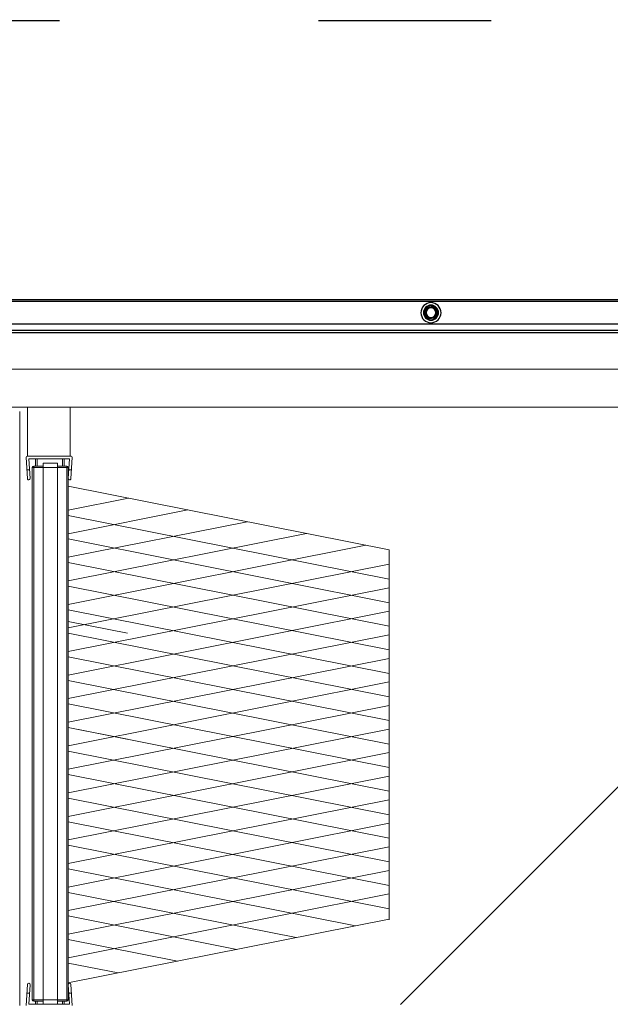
# Model space of a CAD drawing. Header units: millimetres. Extents: x -165365 to -33565, y 7406 to 103342.
# Tile 25 of 256: x -125760 to -125349, y 10763 to 11448. Entities that reach past the tile are written whole.
import ezdxf

# ---------------------------------------------------------------- set-up
doc = ezdxf.new("R2010")
doc.units = ezdxf.units.MM
doc.header["$MEASUREMENT"] = 0
doc.linetypes.add('ACAD_ISO03W100', pattern=[150, 60, -90])
doc.layers.get('Defpoints').update_dxf_attribs({"color": 252})
doc.layers.add('ELEK ODGROMÓWKA', color=214, linetype='Continuous')
doc.layers.add('ELEK OPIS', color=140, linetype='Continuous')
doc.layers.add('Visible', color=7, linetype='Continuous', lineweight=70)
doc.styles.add('FDBES', font='simplex.shx', dxfattribs={"width": 0.7})
doc.styles.add('ROMANS', font='romans.shx')
doc.dimstyles.new('BUD_100', dxfattribs={"dimtxt": 100, "dimasz": 10, "dimexe": 2, "dimexo": 2, "dimgap": 20, "dimtad": 1, "dimdec": 4, "dimrnd": 5, "dimdsep": 46, "dimtxsty": 'FDBES', "dimblk1": 'KR', "dimblk2": 'KR', "dimsah": 1, "dimcen": 10, "dimdle": 2, "dimse1": 1, "dimse2": 1, "dimclrd": 256, "dimclrt": 256, "dimadec": 0, "dimazin": 0, "dimtfac": 0.714286, "dimtdec": 4, "dimtix": 1, "dimtofl": 0, "dimtmove": 0, "dimatfit": 3, "dimldrblk": 'KR', "dimfxl": 1, "dimtvp": 1.428571, "dimtolj": 1, "dimtzin": 0, "dimlwd": -1, "dimarcsym": 0})

# ---------------------------------------------------------------- blocks, each defined once
blk = doc.blocks.new('VVSA11c_FPVHe_SIDEVIEW_v3')
at = {"color": 7, "linetype": 'Continuous', "lineweight": 0}
for p, q in [((0, 1082), (2000, 1082)), ((1891.08, 1056.5), (108.92, 1056.5)), ((50.9, 1030), (1948, 1030)), ((1637.5, 1030), (1637.5, 996)), ((1643, 1027), (1643, 614)), ((1607.35, 980.39), (1606.5, 994.94)), ((1607.5, 996), (1637.5, 996)), ((1636.54, 994), (1608.46, 994)), ((1608.46, 994), (1609.25, 980.51)), ((1612, 994), (1612, 989)), ((1632, 994), (1632, 989)), ((1635.75, 980.51), (1636.54, 994)), ((1638.5, 994.94), (1637.65, 980.39)), ((1606.99, 986.5), (1608.9, 986.5)), ((1609.25, 618), (1609.25, 988)), ((1616.75, 989), (1610.25, 989)), ((1626.75, 991), (1616.75, 991)), ((1616.75, 991), (1616.75, 615)), ((1626.75, 991), (1626.75, 615)), ((1633.25, 989), (1626.75, 989)), ((1634.25, 988), (1634.25, 618)), ((1636.1, 986.5), (1638.01, 986.5)), ((1378.27, 614.73), (1123.73, 869.27)), ((1607.35, 628.61), (1606.5, 614.06)), ((1608.46, 615), (1609.25, 628.49)), ((1635.75, 628.49), (1636.54, 615)), ((1638.5, 614.06), (1637.65, 628.61)), ((1606.99, 622.5), (1608.9, 622.5)), ((1609.25, 618), (1634.25, 618)), ((1616.75, 617), (1610.25, 617)), ((1612, 617), (1612, 615)), ((1613.23, 615), (1613.23, 617)), ((1633.25, 617), (1626.75, 617)), ((1630.77, 615), (1630.77, 617)), ((1632, 617), (1632, 615)), ((1636.1, 622.5), (1638.01, 622.5)), ((1636.54, 615), (1608.46, 615))]:
    blk.add_line(p, q, dxfattribs=at)
at = {"color": 9, "linetype": 'Continuous', "lineweight": 0}
for p, q in [((1608, 996), (1608, 1030)), ((1613.23, 989), (1613.23, 994)), ((1630.77, 989), (1630.77, 994)), ((1609.25, 988), (1634.25, 988)), ((1610.25, 617), (1610.25, 989)), ((1633.25, 989), (1633.25, 617))]:
    blk.add_line(p, q, dxfattribs=at)
at = {"color": 0, "lineweight": 0}
for p, q in [((1386.14, 930.81), (1609.25, 975.11)), ((1609.24, 958.45), (1567.3, 966.78)), ((1609.24, 942.07), (1526.05, 958.59)), ((1386.14, 910.45), (1609.24, 954.74)), ((1609.24, 925.69), (1484.8, 950.4)), ((1386.14, 894.07), (1609.24, 938.37)), ((1609.24, 909.32), (1443.56, 942.21)), ((1609.24, 892.94), (1402.31, 934.02)), ((1386.14, 877.69), (1609.24, 921.99)), ((1609.24, 876.56), (1386.14, 920.85)), ((1386.14, 861.32), (1609.24, 905.61)), ((1609.24, 860.18), (1386.14, 904.48)), ((1386.14, 844.94), (1609.24, 889.23)), ((1609.24, 843.8), (1386.14, 888.1)), ((1568, 872.86), (1609.24, 881.04)), ((1386.14, 828.56), (1609.24, 872.85)), ((1609.24, 827.43), (1386.14, 871.72)), ((1386.14, 812.18), (1609.24, 856.48)), ((1609.24, 811.05), (1386.14, 855.34)), ((1386.14, 795.8), (1609.24, 840.1)), ((1609.24, 794.67), (1386.14, 838.96)), ((1386.14, 779.43), (1609.24, 823.72)), ((1609.24, 778.29), (1386.14, 822.59)), ((1386.14, 763.05), (1609.24, 807.34)), ((1609.24, 761.91), (1386.14, 806.21)), ((1568, 799.15), (1609.24, 807.34)), ((1386.14, 746.67), (1609.24, 790.96)), ((1609.24, 745.54), (1386.14, 789.83)), ((1386.14, 730.29), (1609.24, 774.59)), ((1609.24, 729.16), (1386.14, 773.45)), ((1386.14, 713.91), (1609.24, 758.21)), ((1609.24, 712.78), (1386.14, 757.07)), ((1386.14, 697.54), (1609.24, 741.83)), ((1609.24, 696.4), (1386.14, 740.7)), ((1386.14, 681.16), (1609.24, 725.45)), ((1609.24, 680.02), (1386.14, 724.32)), ((1609.24, 663.65), (1386.14, 707.94)), ((1409.48, 669.41), (1609.24, 709.07)), ((1609.24, 647.27), (1386.14, 691.56)), ((1450.73, 661.23), (1609.24, 692.7)), ((1386.14, 674.05), (1609.59, 629.69)), ((1491.98, 653.04), (1609.24, 676.32)), ((1533.22, 644.85), (1609.24, 659.94)), ((1574.47, 636.66), (1609.24, 643.56))]:
    blk.add_line(p, q, dxfattribs=at)
at = {"color": 7, "linetype": 'ByBlock', "lineweight": 0}
blk.add_line((1386.14, 930.81), (1386.14, 673.51), dxfattribs=at)
at = {"color": 7, "linetype": 'Continuous', "lineweight": 0}
for centre, radius, start, end in [((1607.5, 995), 1, 90, 183.34371), ((1637.5, 995), 1, 356.65629, 90), ((1610.25, 988), 1, 90, 180), ((1633.25, 988), 1, 0, 90), ((1608.3, 980.45), 0.95, 183.34371, 3.34371), ((1636.7, 980.45), 0.95, 176.65629, 356.65629), ((1608.3, 628.55), 0.95, 356.65629, 176.65629), ((1636.7, 628.55), 0.95, 3.34371, 183.34371), ((1610.25, 618), 1, 180, 270), ((1633.25, 618), 1, 270, 0)]:
    blk.add_arc(centre, radius, start, end, dxfattribs=at)
at = {"layer": 'Visible', "color": 0, "lineweight": 0}
blk.add_line((1609.25, 987.8), (1609.25, 617.8), dxfattribs=at)
blk = doc.blocks.new('VVSA11c_ROOF_FPV_SIDEVIEW_v3')
at = {"color": 7, "linetype": 'Continuous'}
for p, q in [((1002.2, 1104.7), (2048.5, 1104.7)), ((1002.2, 1103.5), (2048.5, 1103.5)), ((1352.48, 1096.12), (1354.14, 1092.18)), ((1352.52, 1096.42), (1355.1, 1099.82)), ((1353.09, 1095.46), (1352.81, 1095.34)), ((1352.94, 1095.45), (1353.09, 1095.46)), ((1353.03, 1097.09), (1353.27, 1096.91)), ((1353.09, 1095.46), (1354.09, 1093.07)), ((1353.27, 1096.91), (1353.13, 1096.95)), ((1354.83, 1098.97), (1353.27, 1096.91)), ((1354.83, 1098.97), (1354.59, 1099.15)), ((1354.75, 1099.09), (1354.83, 1098.97)), ((1355.38, 1099.94), (1359.62, 1099.4)), ((1356.18, 1099.53), (1356.15, 1099.68)), ((1356.22, 1099.83), (1356.18, 1099.53)), ((1358.75, 1099.21), (1356.18, 1099.53)), ((1358.75, 1099.21), (1358.78, 1099.51)), ((1358.81, 1099.34), (1358.75, 1099.21)), ((1359.86, 1099.22), (1361.52, 1095.28)), ((1360.19, 1098.44), (1359.91, 1098.33)), ((1359.91, 1098.33), (1360.02, 1098.43)), ((1359.91, 1098.33), (1360.91, 1095.94)), ((1360.91, 1095.94), (1361.19, 1096.06)), ((1361.06, 1095.95), (1360.91, 1095.94)), ((1353.81, 1092.96), (1354.09, 1093.07)), ((1354.09, 1093.07), (1353.98, 1092.97)), ((1354.38, 1092), (1358.62, 1091.46)), ((1355.19, 1092.06), (1355.25, 1092.19)), ((1355.25, 1092.19), (1355.22, 1091.89)), ((1355.25, 1092.19), (1357.82, 1091.87)), ((1357.78, 1091.57), (1357.82, 1091.87)), ((1357.82, 1091.87), (1357.85, 1091.72)), ((1358.9, 1091.58), (1361.48, 1094.98)), ((1359.17, 1092.43), (1360.73, 1094.49)), ((1359.17, 1092.43), (1359.41, 1092.25)), ((1359.25, 1092.31), (1359.17, 1092.43)), ((1360.73, 1094.49), (1360.87, 1094.45)), ((1360.97, 1094.31), (1360.73, 1094.49)), ((1007.2, 1087.7), (2043.5, 1087.7)), ((1890, 1083.5), (1134, 1083.5)), ((1890, 1082), (1134, 1082))]:
    blk.add_line(p, q, dxfattribs=at)
for radius in [7, 5.25, 4.95, 3.7, 3.4]:
    blk.add_circle((1357, 1095.7), radius, dxfattribs=at)
for centre, radius, start, end in [((1352.76, 1096.23), 0.3, 142.81718, 202.81718), ((1705.34, 836.78), 437.89, 143.54757, 143.66126), ((1615.88, 1202.29), 283.82, 201.93734, 202.11279), ((1357, 1095.7), 4.07, 162.07732, 183.56034), ((1357, 1095.7), 3.92, 162.085, 183.54937), ((1546.86, 949.8), 243.3, 141.94347, 142.14793), ((1357, 1095.7), 4.07, 102.08788, 123.54645), ((1357, 1095.7), 3.92, 102.08579, 123.54893), ((1355.34, 1099.64), 0.3, 82.81718, 142.81718), ((1323.08, 809.3), 292.26, 83.50362, 83.67382), ((1357, 1095.7), 3.92, 42.08733, 63.54755), ((1320.78, 824.65), 277.31, 81.93789, 82.11743), ((1357, 1095.7), 4.07, 42.05818, 63.5586), ((1359.58, 1099.1), 0.3, 22.81718, 82.81718), ((1357, 1095.7), 3.92, 342.085, 3.54937), ((1357, 1095.7), 4.07, 342.09718, 3.54423), ((1140.33, 1006.08), 238.33, 21.94467, 22.15335), ((1361.24, 1095.17), 0.3, 322.81719, 22.81718), ((1357, 1095.7), 4.07, 222.08785, 243.54641), ((1622.3, 1209.66), 292.59, 203.50377, 203.67378), ((1357, 1095.7), 3.92, 222.08545, 243.54855), ((1354.42, 1092.3), 0.3, 202.81718, 262.81718), ((1388.41, 1332.97), 243.19, 261.94349, 262.14803), ((1357, 1095.7), 3.92, 282.08685, 303.54701), ((1357, 1095.7), 4.07, 282.0796, 303.5771), ((1402.28, 1484.01), 394.8, 263.53799, 263.66406), ((1358.66, 1091.76), 0.3, 262.81718, 322.81718), ((1179.34, 1228.94), 225.92, 323.46487, 323.68489)]:
    blk.add_arc(centre, radius, start, end, dxfattribs=at)
for points, knots in [([(1352.48, 1096.12), (1352.48, 1096.13), (1352.48, 1096.14), (1352.5, 1096.16), (1352.52, 1096.19), (1352.56, 1096.22), (1352.59, 1096.24), (1352.61, 1096.25)], [0, 0, 0, 0, 0.133951, 0.226494, 0.341567, 0.634832, 1, 1, 1, 1]), ([(1352.52, 1096.42), (1352.52, 1096.41), (1352.52, 1096.39), (1352.52, 1096.37), (1352.54, 1096.34), (1352.57, 1096.3), (1352.6, 1096.27), (1352.61, 1096.25)], [0, 0, 0, 0, 0.133951, 0.226494, 0.341567, 0.634832, 1, 1, 1, 1]), ([(1352.81, 1095.34), (1352.81, 1095.34), (1352.81, 1095.34), (1352.81, 1095.35), (1352.82, 1095.36), (1352.83, 1095.37), (1352.84, 1095.39), (1352.86, 1095.4), (1352.89, 1095.42), (1352.92, 1095.44), (1352.94, 1095.45)], [0, 0, 0, 0, 0.009193, 0.030951, 0.101941, 0.19631, 0.311005, 0.450213, 0.614529, 1, 1, 1, 1]), ([(1353.13, 1096.95), (1353.11, 1096.97), (1353.08, 1096.99), (1353.05, 1097.03), (1353.04, 1097.05), (1353.03, 1097.07), (1353.03, 1097.08), (1353.03, 1097.09)], [0, 0, 0, 0, 0.385569, 0.688617, 0.803158, 0.891833, 1, 1, 1, 1]), ([(1354.59, 1099.15), (1354.6, 1099.15), (1354.6, 1099.15), (1354.6, 1099.15), (1354.61, 1099.15), (1354.63, 1099.15), (1354.65, 1099.15), (1354.67, 1099.14), (1354.71, 1099.12), (1354.73, 1099.1), (1354.75, 1099.09)], [0, 0, 0, 0, 0.009265, 0.03108, 0.102145, 0.196534, 0.311212, 0.450383, 0.614652, 1, 1, 1, 1]), ([(1355.1, 1099.82), (1355.11, 1099.83), (1355.13, 1099.83), (1355.15, 1099.83), (1355.18, 1099.83), (1355.23, 1099.81), (1355.26, 1099.79), (1355.29, 1099.78)], [0, 0, 0, 0, 0.133951, 0.226494, 0.341567, 0.634832, 1, 1, 1, 1]), ([(1355.38, 1099.94), (1355.37, 1099.94), (1355.36, 1099.93), (1355.34, 1099.91), (1355.32, 1099.89), (1355.3, 1099.84), (1355.29, 1099.8), (1355.29, 1099.78)], [0, 0, 0, 0, 0.133951, 0.226494, 0.341567, 0.634832, 1, 1, 1, 1]), ([(1356.15, 1099.68), (1356.15, 1099.7), (1356.16, 1099.74), (1356.18, 1099.78), (1356.19, 1099.81), (1356.2, 1099.82), (1356.21, 1099.83), (1356.22, 1099.83)], [0, 0, 0, 0, 0.385449, 0.688409, 0.802934, 0.891628, 1, 1, 1, 1]), ([(1358.78, 1099.51), (1358.78, 1099.51), (1358.79, 1099.51), (1358.79, 1099.5), (1358.8, 1099.49), (1358.8, 1099.48), (1358.81, 1099.46), (1358.81, 1099.44), (1358.81, 1099.4), (1358.82, 1099.37), (1358.81, 1099.34)], [0, 0, 0, 0, 0.009192, 0.03095, 0.101938, 0.196307, 0.311002, 0.45021, 0.614527, 1, 1, 1, 1]), ([(1359.62, 1099.4), (1359.63, 1099.4), (1359.64, 1099.39), (1359.65, 1099.37), (1359.66, 1099.34), (1359.67, 1099.29), (1359.67, 1099.25), (1359.67, 1099.22)], [0, 0, 0, 0, 0.133951, 0.226494, 0.341567, 0.634832, 1, 1, 1, 1]), ([(1359.86, 1099.22), (1359.86, 1099.23), (1359.84, 1099.24), (1359.82, 1099.24), (1359.79, 1099.24), (1359.74, 1099.24), (1359.7, 1099.23), (1359.67, 1099.22)], [0, 0, 0, 0, 0.133951, 0.226494, 0.341567, 0.634832, 1, 1, 1, 1]), ([(1359.67, 1099.22), (1359.73, 1099.09), (1359.85, 1098.83), (1359.96, 1098.56), (1360.02, 1098.43)], [0, 0, 0, 0, 0.497255, 1, 1, 1, 1]), ([(1360.02, 1098.43), (1360.04, 1098.43), (1360.08, 1098.44), (1360.12, 1098.45), (1360.15, 1098.45), (1360.17, 1098.45), (1360.18, 1098.45), (1360.19, 1098.44)], [0, 0, 0, 0, 0.385554, 0.688592, 0.80313, 0.891807, 1, 1, 1, 1]), ([(1361.19, 1096.06), (1361.19, 1096.06), (1361.19, 1096.06), (1361.19, 1096.05), (1361.18, 1096.04), (1361.17, 1096.03), (1361.16, 1096.01), (1361.14, 1096), (1361.11, 1095.98), (1361.08, 1095.96), (1361.06, 1095.95)], [0, 0, 0, 0, 0.009185, 0.030937, 0.101918, 0.196284, 0.310982, 0.450193, 0.614514, 1, 1, 1, 1]), ([(1361.52, 1095.28), (1361.52, 1095.27), (1361.52, 1095.26), (1361.5, 1095.24), (1361.48, 1095.21), (1361.44, 1095.18), (1361.41, 1095.16), (1361.39, 1095.15)], [0, 0, 0, 0, 0.133951, 0.226494, 0.341567, 0.634832, 1, 1, 1, 1]), ([(1353.98, 1092.97), (1353.96, 1092.97), (1353.92, 1092.96), (1353.88, 1092.95), (1353.85, 1092.95), (1353.83, 1092.95), (1353.82, 1092.95), (1353.81, 1092.96)], [0, 0, 0, 0, 0.385449, 0.688409, 0.802934, 0.891628, 1, 1, 1, 1]), ([(1354.14, 1092.18), (1354.14, 1092.17), (1354.16, 1092.16), (1354.18, 1092.16), (1354.21, 1092.16), (1354.26, 1092.16), (1354.3, 1092.17), (1354.33, 1092.18)], [0, 0, 0, 0, 0.133951, 0.226494, 0.341567, 0.634832, 1, 1, 1, 1]), ([(1354.38, 1092), (1354.37, 1092), (1354.36, 1092.01), (1354.35, 1092.03), (1354.34, 1092.06), (1354.33, 1092.11), (1354.33, 1092.15), (1354.33, 1092.18)], [0, 0, 0, 0, 0.133951, 0.226494, 0.341567, 0.634832, 1, 1, 1, 1]), ([(1355.22, 1091.89), (1355.22, 1091.89), (1355.21, 1091.89), (1355.21, 1091.9), (1355.2, 1091.91), (1355.2, 1091.92), (1355.19, 1091.94), (1355.19, 1091.96), (1355.19, 1092), (1355.18, 1092.03), (1355.19, 1092.06)], [0, 0, 0, 0, 0.009265, 0.03108, 0.102145, 0.196535, 0.311212, 0.450384, 0.614652, 1, 1, 1, 1]), ([(1357.85, 1091.72), (1357.85, 1091.7), (1357.84, 1091.66), (1357.82, 1091.62), (1357.81, 1091.59), (1357.8, 1091.58), (1357.79, 1091.57), (1357.78, 1091.57)], [0, 0, 0, 0, 0.385571, 0.68862, 0.803161, 0.891836, 1, 1, 1, 1]), ([(1358.62, 1091.46), (1358.63, 1091.46), (1358.64, 1091.47), (1358.66, 1091.49), (1358.68, 1091.51), (1358.7, 1091.56), (1358.71, 1091.6), (1358.71, 1091.62)], [0, 0, 0, 0, 0.133951, 0.226494, 0.341567, 0.634832, 1, 1, 1, 1]), ([(1359.25, 1092.31), (1359.16, 1092.19), (1358.98, 1091.97), (1358.8, 1091.74), (1358.71, 1091.62)], [0, 0, 0, 0, 0.502746, 1, 1, 1, 1]), ([(1358.9, 1091.58), (1358.89, 1091.57), (1358.87, 1091.57), (1358.85, 1091.57), (1358.82, 1091.57), (1358.77, 1091.59), (1358.74, 1091.61), (1358.71, 1091.62)], [0, 0, 0, 0, 0.133951, 0.226494, 0.341567, 0.634832, 1, 1, 1, 1]), ([(1359.41, 1092.25), (1359.4, 1092.25), (1359.4, 1092.25), (1359.4, 1092.25), (1359.39, 1092.25), (1359.37, 1092.25), (1359.35, 1092.25), (1359.33, 1092.26), (1359.29, 1092.28), (1359.27, 1092.3), (1359.25, 1092.31)], [0, 0, 0, 0, 0.009202, 0.030967, 0.101966, 0.196337, 0.31103, 0.450233, 0.614544, 1, 1, 1, 1]), ([(1360.87, 1094.45), (1360.89, 1094.43), (1360.92, 1094.41), (1360.95, 1094.37), (1360.96, 1094.35), (1360.97, 1094.33), (1360.97, 1094.32), (1360.97, 1094.31)], [0, 0, 0, 0, 0.385581, 0.688638, 0.803179, 0.891852, 1, 1, 1, 1]), ([(1361.48, 1094.98), (1361.48, 1094.99), (1361.48, 1095.01), (1361.48, 1095.03), (1361.46, 1095.06), (1361.43, 1095.1), (1361.4, 1095.13), (1361.39, 1095.15)], [0, 0, 0, 0, 0.133951, 0.226494, 0.341567, 0.634832, 1, 1, 1, 1])]:
    blk.add_open_spline(points, degree=3, knots=knots, dxfattribs=at)
blk = doc.blocks.new('KR')
for p, q in [((0, -14), (0, 14)), ((-7, 0), (7, 0))]:
    blk.add_line(p, q)
at = {"color": 2}
blk.add_line((-4.95, -4.95), (4.95, 4.95), dxfattribs=at)
blk = doc.blocks.new('*D28262')
at = {"layer": 'Defpoints', "color": 0}
for p in [(-130352.14, 14967.51), (-130352.14, 14967.51), (-130095.3, 14321.01), (-122805.52, 11448.47), (-130352.14, 10967.51)]:
    blk.add_point(p, dxfattribs=at)
at = {"layer": 'ELEK OPIS', "ltscale": 15}
blk.add_arc((-130352.14, 14967.51), 695.65, 270.82363, 334.17637, dxfattribs=at)
at = {"layer": 'ELEK OPIS', "linetype": 'ByBlock', "xscale": 10, "yscale": 10, "zscale": 10}
for p, rotation in [((-129721.66, 14673.52), 64.58818343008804), ((-130352.14, 14271.86), 180.4118165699)]:
    blk.add_blockref('KR', p, dxfattribs=dict(at, rotation=rotation))
at = {"layer": 'ELEK OPIS', "insert": (-130015.97, 14439.84), "char_height": 100, "attachment_point": 5, "rotation": 32.5, "style": 'ROMANS'}
blk.add_mtext('\\A1;65%%d', dxfattribs=at)

msp = doc.modelspace()

# ---------------------------------------------------------------- linework, layer by layer
at = {"layer": 'ELEK ODGROMÓWKA', "color": 0, "linetype": 'ACAD_ISO03W100', "ltscale": 2}
msp.add_line((-130352.13579, 11447.51216, -37024.5871), (-122805.72678, 11447.51216, -37024.5871), dxfattribs=at)

# ---------------------------------------------------------------- block references
at = {"xscale": -1}
for name in ['VVSA11c_ROOF_FPV_SIDEVIEW_v3', 'VVSA11c_FPVHe_SIDEVIEW_v3']:
    msp.add_blockref(name, (-124116.90506, 10148.57322, -37024.5871), dxfattribs=at)

# ---------------------------------------------------------------- dimensions: what is measured, and where the dimension line sits
at = {"layer": 'ELEK OPIS', "ltscale": 15}
dim = msp.add_angular_dim_2l(base=(-130095.29649, 14321.00892), line1=((-130352.13579, 14967.51216, -37024.5871), (-122805.51547, 11448.46531, -37024.5871)), line2=((-130352.13579, 10967.51216, -37024.5871), (-130352.13579, 14967.51216, -37024.5871)), dimstyle='BUD_100', override={"dimtxsty": 'ROMANS', "dimldrblk": 'KR'}, dxfattribs=at)
dim.commit()
dim.dimension.update_dxf_attribs({"geometry": '*D28262', "text_midpoint": (-130015.97277, 14439.84191, -37024.5871)})

doc.saveas('drawing.dxf')
